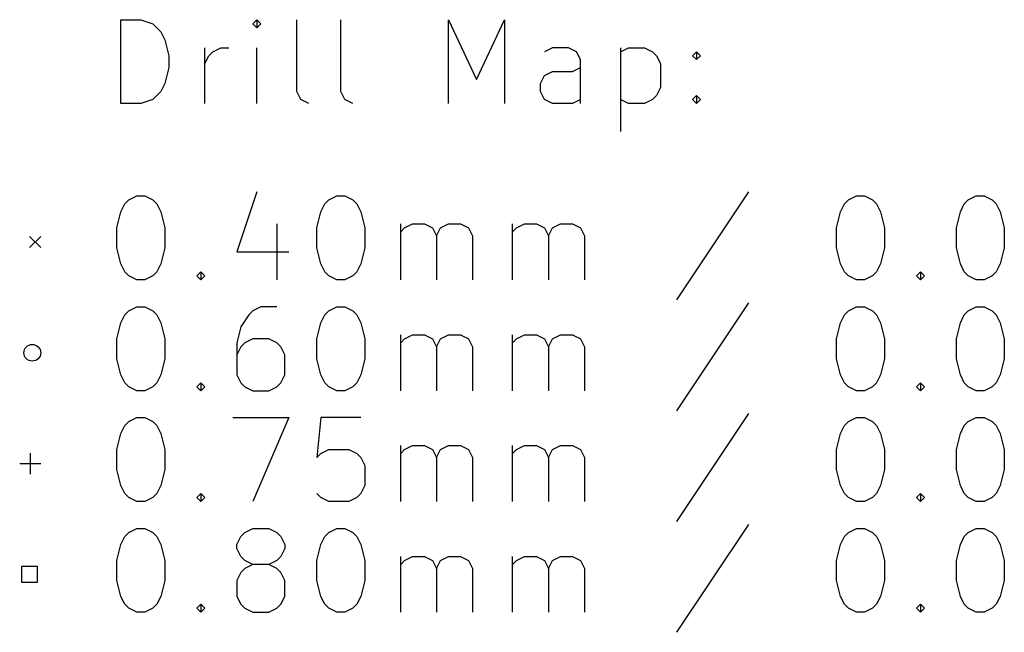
# Model space of a CAD drawing. Extents: x -3 to 140, y -124 to 0.
# Tile 2 of 6: x -1 to 34, y -100 to -78. Entities that reach past the tile are written whole.
import ezdxf

# ---------------------------------------------------------------- set-up
doc = ezdxf.new("R2010")
doc.units = 0
doc.header["$MEASUREMENT"] = 0
doc.layers.add('BLACK', color=7, linetype='CONTINUOUS')

msp = doc.modelspace()

# ---------------------------------------------------------------- linework, layer by layer
at = {"layer": 'BLACK', "linetype": 'CONTINUOUS'}
for p, q in [((2.83928, -80.8821), (2.83928, -77.8821)), ((2.83928, -77.8821), (3.55357, -77.8821)), ((3.55357, -77.8821), (3.98214, -78.025)), ((3.98214, -78.025), (4.26786, -78.3107)), ((7.69643, -77.8821), (7.55357, -78.025)), ((7.55357, -78.025), (7.69643, -78.1679)), ((7.83928, -78.025), (7.69643, -77.8821)), ((7.69643, -77.8821), (7.69643, -78.1679)), ((7.69643, -78.1679), (7.83928, -78.025)), ((9.125, -80.4536), (9.125, -77.8821)), ((10.6964, -80.4536), (10.6964, -77.8821)), ((14.5536, -80.8821), (14.5536, -77.8821)), ((14.5536, -77.8821), (15.5536, -80.025)), ((15.5536, -80.025), (16.5536, -77.8821)), ((16.5536, -77.8821), (16.5536, -80.8821)), ((4.26786, -78.3107), (4.41071, -78.5964)), ((4.41071, -78.5964), (4.55357, -79.1679)), ((5.83928, -80.8821), (5.83928, -78.8821)), ((5.98214, -79.1679), (6.125, -79.025)), ((6.125, -79.025), (6.41071, -78.8821)), ((6.41071, -78.8821), (6.69643, -78.8821)), ((7.69643, -80.8821), (7.69643, -78.8821)), ((18.2679, -78.8821), (17.9821, -79.025)), ((18.8393, -78.8821), (18.2679, -78.8821)), ((19.125, -79.025), (18.8393, -78.8821)), ((19.2679, -79.3107), (19.125, -79.025)), ((20.6964, -78.8821), (20.6964, -81.8821)), ((20.6964, -79.025), (20.9821, -78.8821)), ((20.9821, -78.8821), (21.5536, -78.8821)), ((21.5536, -78.8821), (21.8393, -79.025)), ((21.8393, -79.025), (21.9821, -79.1679)), ((23.2679, -79.1679), (23.4107, -79.025)), ((23.4107, -79.025), (23.5536, -79.1679)), ((23.4107, -79.025), (23.4107, -79.3107)), ((4.55357, -79.1679), (4.55357, -79.5964)), ((5.83928, -79.4536), (5.98214, -79.1679)), ((19.2679, -80.8821), (19.2679, -79.3107)), ((21.9821, -79.1679), (22.125, -79.4536)), ((22.125, -79.4536), (22.125, -80.3107)), ((23.4107, -79.3107), (23.2679, -79.1679)), ((23.5536, -79.1679), (23.4107, -79.3107)), ((4.55357, -79.5964), (4.41071, -80.1679)), ((17.9821, -79.8821), (18.2679, -79.7393)), ((18.2679, -79.7393), (18.9821, -79.7393)), ((18.9821, -79.7393), (19.2679, -79.5964)), ((4.41071, -80.1679), (4.26786, -80.4536)), ((17.8393, -80.1679), (17.9821, -79.8821)), ((17.8393, -80.4536), (17.8393, -80.1679)), ((4.26786, -80.4536), (3.98214, -80.7393)), ((9.26786, -80.7393), (9.125, -80.4536)), ((10.8393, -80.7393), (10.6964, -80.4536)), ((17.9821, -80.7393), (17.8393, -80.4536)), ((22.125, -80.3107), (21.9821, -80.5964)), ((3.55357, -80.8821), (2.83928, -80.8821)), ((3.98214, -80.7393), (3.55357, -80.8821)), ((9.55357, -80.8821), (9.26786, -80.7393)), ((11.125, -80.8821), (10.8393, -80.7393)), ((18.2679, -80.8821), (17.9821, -80.7393)), ((18.9821, -80.8821), (18.2679, -80.8821)), ((19.2679, -80.7393), (18.9821, -80.8821)), ((20.9821, -80.8821), (20.6964, -80.7393)), ((21.5536, -80.8821), (20.9821, -80.8821)), ((21.8393, -80.7393), (21.5536, -80.8821)), ((21.9821, -80.5964), (21.8393, -80.7393)), ((23.2679, -80.7393), (23.4107, -80.5964)), ((23.4107, -80.8821), (23.2679, -80.7393)), ((23.4107, -80.5964), (23.5536, -80.7393)), ((23.4107, -80.5964), (23.4107, -80.8821)), ((23.5536, -80.7393), (23.4107, -80.8821)), ((7.69643, -84.0393), (6.98214, -86.1821)), ((25.2679, -84.0393), (22.6964, -87.8964)), ((2.98214, -84.4679), (3.125, -84.325)), ((3.125, -84.325), (3.41071, -84.1821)), ((3.41071, -84.1821), (3.69643, -84.1821)), ((3.69643, -84.1821), (3.98214, -84.325)), ((3.98214, -84.325), (4.125, -84.4679)), ((10.125, -84.4679), (10.2679, -84.325)), ((10.2679, -84.325), (10.5536, -84.1821)), ((10.5536, -84.1821), (10.8393, -84.1821)), ((10.8393, -84.1821), (11.125, -84.325)), ((11.125, -84.325), (11.2679, -84.4679)), ((28.6964, -84.4679), (28.8393, -84.325)), ((28.8393, -84.325), (29.125, -84.1821)), ((29.125, -84.1821), (29.4107, -84.1821)), ((29.4107, -84.1821), (29.6964, -84.325)), ((29.6964, -84.325), (29.8393, -84.4679)), ((32.9821, -84.4679), (33.125, -84.325)), ((33.125, -84.325), (33.4107, -84.1821)), ((33.4107, -84.1821), (33.6964, -84.1821)), ((33.6964, -84.1821), (33.9821, -84.325)), ((33.9821, -84.325), (34.125, -84.4679)), ((2.69643, -85.325), (2.83928, -84.7536)), ((2.83928, -84.7536), (2.98214, -84.4679)), ((4.125, -84.4679), (4.26786, -84.7536)), ((4.26786, -84.7536), (4.41071, -85.325)), ((9.83928, -85.325), (9.98214, -84.7536)), ((9.98214, -84.7536), (10.125, -84.4679)), ((11.2679, -84.4679), (11.4107, -84.7536)), ((11.4107, -84.7536), (11.5536, -85.325)), ((28.4107, -85.325), (28.5536, -84.7536)), ((28.5536, -84.7536), (28.6964, -84.4679)), ((29.8393, -84.4679), (29.9821, -84.7536)), ((29.9821, -84.7536), (30.125, -85.325)), ((32.6964, -85.325), (32.8393, -84.7536)), ((32.8393, -84.7536), (32.9821, -84.4679)), ((34.125, -84.4679), (34.2679, -84.7536)), ((34.2679, -84.7536), (34.4107, -85.325)), ((2.69643, -86.0393), (2.69643, -85.325)), ((4.41071, -85.325), (4.41071, -86.0393)), ((8.41071, -85.1821), (8.41071, -87.1821)), ((9.83928, -86.0393), (9.83928, -85.325)), ((11.5536, -85.325), (11.5536, -86.0393)), ((12.8393, -87.1821), (12.8393, -85.1821)), ((12.8393, -85.4679), (12.9821, -85.325)), ((12.9821, -85.325), (13.2679, -85.1821)), ((13.2679, -85.1821), (13.6964, -85.1821)), ((13.6964, -85.1821), (13.9821, -85.325)), ((13.9821, -85.325), (14.125, -85.6107)), ((14.125, -85.6107), (14.2679, -85.325)), ((14.2679, -85.325), (14.5536, -85.1821)), ((14.5536, -85.1821), (14.9821, -85.1821)), ((14.9821, -85.1821), (15.2679, -85.325)), ((15.2679, -85.325), (15.4107, -85.6107)), ((16.8393, -87.1821), (16.8393, -85.1821)), ((16.8393, -85.4679), (16.9821, -85.325)), ((16.9821, -85.325), (17.2679, -85.1821)), ((17.2679, -85.1821), (17.6964, -85.1821)), ((17.6964, -85.1821), (17.9821, -85.325)), ((17.9821, -85.325), (18.125, -85.6107)), ((18.125, -85.6107), (18.2679, -85.325)), ((18.2679, -85.325), (18.5536, -85.1821)), ((18.5536, -85.1821), (18.9821, -85.1821)), ((18.9821, -85.1821), (19.2679, -85.325)), ((19.2679, -85.325), (19.4107, -85.6107)), ((28.4107, -86.0393), (28.4107, -85.325)), ((30.125, -85.325), (30.125, -86.0393)), ((32.6964, -86.0393), (32.6964, -85.325)), ((34.4107, -85.325), (34.4107, -86.0393)), ((-0.425, -85.625), (-0.025, -86.025)), ((-0.025, -85.625), (-0.425, -86.025)), ((14.125, -85.6107), (14.125, -87.1821)), ((15.4107, -85.6107), (15.4107, -87.1821)), ((18.125, -85.6107), (18.125, -87.1821)), ((19.4107, -85.6107), (19.4107, -87.1821)), ((2.83928, -86.6107), (2.69643, -86.0393)), ((4.41071, -86.0393), (4.26786, -86.6107)), ((6.98214, -86.1821), (8.83928, -86.1821)), ((9.98214, -86.6107), (9.83928, -86.0393)), ((11.5536, -86.0393), (11.4107, -86.6107)), ((28.5536, -86.6107), (28.4107, -86.0393)), ((30.125, -86.0393), (29.9821, -86.6107)), ((32.8393, -86.6107), (32.6964, -86.0393)), ((34.4107, -86.0393), (34.2679, -86.6107)), ((2.98214, -86.8964), (2.83928, -86.6107)), ((3.125, -87.0393), (2.98214, -86.8964)), ((4.125, -86.8964), (3.98214, -87.0393)), ((4.26786, -86.6107), (4.125, -86.8964)), ((5.55357, -87.0393), (5.69643, -86.8964)), ((5.69643, -86.8964), (5.83928, -87.0393)), ((5.69643, -86.8964), (5.69643, -87.1821)), ((10.125, -86.8964), (9.98214, -86.6107)), ((10.2679, -87.0393), (10.125, -86.8964)), ((11.2679, -86.8964), (11.125, -87.0393)), ((11.4107, -86.6107), (11.2679, -86.8964)), ((28.6964, -86.8964), (28.5536, -86.6107)), ((28.8393, -87.0393), (28.6964, -86.8964)), ((29.8393, -86.8964), (29.6964, -87.0393)), ((29.9821, -86.6107), (29.8393, -86.8964)), ((31.2679, -87.0393), (31.4107, -86.8964)), ((31.4107, -86.8964), (31.5536, -87.0393)), ((31.4107, -86.8964), (31.4107, -87.1821)), ((32.9821, -86.8964), (32.8393, -86.6107)), ((33.125, -87.0393), (32.9821, -86.8964)), ((34.125, -86.8964), (33.9821, -87.0393)), ((34.2679, -86.6107), (34.125, -86.8964)), ((3.41071, -87.1821), (3.125, -87.0393)), ((3.69643, -87.1821), (3.41071, -87.1821)), ((3.98214, -87.0393), (3.69643, -87.1821)), ((5.69643, -87.1821), (5.55357, -87.0393)), ((5.83928, -87.0393), (5.69643, -87.1821)), ((10.5536, -87.1821), (10.2679, -87.0393)), ((10.8393, -87.1821), (10.5536, -87.1821)), ((11.125, -87.0393), (10.8393, -87.1821)), ((29.125, -87.1821), (28.8393, -87.0393)), ((29.4107, -87.1821), (29.125, -87.1821)), ((29.6964, -87.0393), (29.4107, -87.1821)), ((31.4107, -87.1821), (31.2679, -87.0393)), ((31.5536, -87.0393), (31.4107, -87.1821)), ((33.4107, -87.1821), (33.125, -87.0393)), ((33.6964, -87.1821), (33.4107, -87.1821)), ((33.9821, -87.0393), (33.6964, -87.1821)), ((2.98214, -88.4279), (3.125, -88.285)), ((3.125, -88.285), (3.41071, -88.1421)), ((3.41071, -88.1421), (3.69643, -88.1421)), ((3.69643, -88.1421), (3.98214, -88.285)), ((3.98214, -88.285), (4.125, -88.4279)), ((7.55357, -88.285), (7.41071, -88.4279)), ((7.83928, -88.1421), (7.55357, -88.285)), ((8.41071, -88.1421), (7.83928, -88.1421)), ((10.125, -88.4279), (10.2679, -88.285)), ((10.2679, -88.285), (10.5536, -88.1421)), ((10.5536, -88.1421), (10.8393, -88.1421)), ((10.8393, -88.1421), (11.125, -88.285)), ((11.125, -88.285), (11.2679, -88.4279)), ((25.2679, -87.9993), (22.6964, -91.8564)), ((28.6964, -88.4279), (28.8393, -88.285)), ((28.8393, -88.285), (29.125, -88.1421)), ((29.125, -88.1421), (29.4107, -88.1421)), ((29.4107, -88.1421), (29.6964, -88.285)), ((29.6964, -88.285), (29.8393, -88.4279)), ((32.9821, -88.4279), (33.125, -88.285)), ((33.125, -88.285), (33.4107, -88.1421)), ((33.4107, -88.1421), (33.6964, -88.1421)), ((33.6964, -88.1421), (33.9821, -88.285)), ((33.9821, -88.285), (34.125, -88.4279)), ((2.83928, -88.7136), (2.98214, -88.4279)), ((4.125, -88.4279), (4.26786, -88.7136)), ((7.41071, -88.4279), (7.125, -88.8564)), ((9.98214, -88.7136), (10.125, -88.4279)), ((11.2679, -88.4279), (11.4107, -88.7136)), ((28.5536, -88.7136), (28.6964, -88.4279)), ((29.8393, -88.4279), (29.9821, -88.7136)), ((32.8393, -88.7136), (32.9821, -88.4279)), ((34.125, -88.4279), (34.2679, -88.7136)), ((2.69643, -89.285), (2.83928, -88.7136)), ((4.26786, -88.7136), (4.41071, -89.285)), ((7.125, -88.8564), (6.98214, -89.4279)), ((9.83928, -89.285), (9.98214, -88.7136)), ((11.4107, -88.7136), (11.5536, -89.285)), ((28.4107, -89.285), (28.5536, -88.7136)), ((29.9821, -88.7136), (30.125, -89.285)), ((32.6964, -89.285), (32.8393, -88.7136)), ((34.2679, -88.7136), (34.4107, -89.285)), ((2.69643, -89.9993), (2.69643, -89.285)), ((4.41071, -89.285), (4.41071, -89.9993)), ((7.55357, -89.285), (7.26786, -89.4279)), ((8.125, -89.285), (7.55357, -89.285)), ((8.41071, -89.4279), (8.125, -89.285)), ((9.83928, -89.9993), (9.83928, -89.285)), ((11.5536, -89.285), (11.5536, -89.9993)), ((12.8393, -91.1421), (12.8393, -89.1421)), ((12.8393, -89.4279), (12.9821, -89.285)), ((12.9821, -89.285), (13.2679, -89.1421)), ((13.2679, -89.1421), (13.6964, -89.1421)), ((13.6964, -89.1421), (13.9821, -89.285)), ((13.9821, -89.285), (14.125, -89.5707)), ((14.125, -89.5707), (14.2679, -89.285)), ((14.2679, -89.285), (14.5536, -89.1421)), ((14.5536, -89.1421), (14.9821, -89.1421)), ((14.9821, -89.1421), (15.2679, -89.285)), ((15.2679, -89.285), (15.4107, -89.5707)), ((16.8393, -91.1421), (16.8393, -89.1421)), ((16.8393, -89.4279), (16.9821, -89.285)), ((16.9821, -89.285), (17.2679, -89.1421)), ((17.2679, -89.1421), (17.6964, -89.1421)), ((17.6964, -89.1421), (17.9821, -89.285)), ((17.9821, -89.285), (18.125, -89.5707)), ((18.125, -89.5707), (18.2679, -89.285)), ((18.2679, -89.285), (18.5536, -89.1421)), ((18.5536, -89.1421), (18.9821, -89.1421)), ((18.9821, -89.1421), (19.2679, -89.285)), ((19.2679, -89.285), (19.4107, -89.5707)), ((28.4107, -89.9993), (28.4107, -89.285)), ((30.125, -89.285), (30.125, -89.9993)), ((32.6964, -89.9993), (32.6964, -89.285)), ((34.4107, -89.285), (34.4107, -89.9993)), ((6.98214, -89.4279), (6.98214, -90.5707)), ((7.125, -89.5707), (6.98214, -89.8564)), ((7.26786, -89.4279), (7.125, -89.5707)), ((8.55357, -89.5707), (8.41071, -89.4279)), ((8.69643, -89.8564), (8.55357, -89.5707)), ((14.125, -89.5707), (14.125, -91.1421)), ((15.4107, -89.5707), (15.4107, -91.1421)), ((18.125, -89.5707), (18.125, -91.1421)), ((19.4107, -89.5707), (19.4107, -91.1421)), ((2.83928, -90.5707), (2.69643, -89.9993)), ((4.41071, -89.9993), (4.26786, -90.5707)), ((8.69643, -90.5707), (8.69643, -89.8564)), ((9.98214, -90.5707), (9.83928, -89.9993)), ((11.5536, -89.9993), (11.4107, -90.5707)), ((28.5536, -90.5707), (28.4107, -89.9993)), ((30.125, -89.9993), (29.9821, -90.5707)), ((32.8393, -90.5707), (32.6964, -89.9993)), ((34.4107, -89.9993), (34.2679, -90.5707)), ((2.98214, -90.8564), (2.83928, -90.5707)), ((4.26786, -90.5707), (4.125, -90.8564)), ((6.98214, -90.5707), (7.125, -90.8564)), ((8.55357, -90.8564), (8.69643, -90.5707)), ((10.125, -90.8564), (9.98214, -90.5707)), ((11.4107, -90.5707), (11.2679, -90.8564)), ((28.6964, -90.8564), (28.5536, -90.5707)), ((29.9821, -90.5707), (29.8393, -90.8564)), ((32.9821, -90.8564), (32.8393, -90.5707)), ((34.2679, -90.5707), (34.125, -90.8564)), ((3.125, -90.9993), (2.98214, -90.8564)), ((3.41071, -91.1421), (3.125, -90.9993)), ((3.98214, -90.9993), (3.69643, -91.1421)), ((4.125, -90.8564), (3.98214, -90.9993)), ((5.55357, -90.9993), (5.69643, -90.8564)), ((5.69643, -91.1421), (5.55357, -90.9993)), ((5.69643, -90.8564), (5.83928, -90.9993)), ((5.69643, -90.8564), (5.69643, -91.1421)), ((5.83928, -90.9993), (5.69643, -91.1421)), ((7.125, -90.8564), (7.26786, -90.9993)), ((7.26786, -90.9993), (7.55357, -91.1421)), ((8.125, -91.1421), (8.41071, -90.9993)), ((8.41071, -90.9993), (8.55357, -90.8564)), ((10.2679, -90.9993), (10.125, -90.8564)), ((10.5536, -91.1421), (10.2679, -90.9993)), ((11.125, -90.9993), (10.8393, -91.1421)), ((11.2679, -90.8564), (11.125, -90.9993)), ((28.8393, -90.9993), (28.6964, -90.8564)), ((29.125, -91.1421), (28.8393, -90.9993)), ((29.6964, -90.9993), (29.4107, -91.1421)), ((29.8393, -90.8564), (29.6964, -90.9993)), ((31.2679, -90.9993), (31.4107, -90.8564)), ((31.4107, -91.1421), (31.2679, -90.9993)), ((31.4107, -90.8564), (31.5536, -90.9993)), ((31.4107, -90.8564), (31.4107, -91.1421)), ((31.5536, -90.9993), (31.4107, -91.1421)), ((33.125, -90.9993), (32.9821, -90.8564)), ((33.4107, -91.1421), (33.125, -90.9993)), ((33.9821, -90.9993), (33.6964, -91.1421)), ((34.125, -90.8564), (33.9821, -90.9993)), ((3.69643, -91.1421), (3.41071, -91.1421)), ((7.55357, -91.1421), (8.125, -91.1421)), ((10.8393, -91.1421), (10.5536, -91.1421)), ((29.4107, -91.1421), (29.125, -91.1421)), ((33.6964, -91.1421), (33.4107, -91.1421)), ((3.125, -92.245), (3.41071, -92.1021)), ((3.41071, -92.1021), (3.69643, -92.1021)), ((3.69643, -92.1021), (3.98214, -92.245)), ((6.83928, -92.1021), (8.83928, -92.1021)), ((8.83928, -92.1021), (7.55357, -95.1021)), ((9.98214, -92.1021), (9.83928, -93.5307)), ((11.4107, -92.1021), (9.98214, -92.1021)), ((25.2679, -91.9593), (22.6964, -95.8164)), ((28.8393, -92.245), (29.125, -92.1021)), ((29.125, -92.1021), (29.4107, -92.1021)), ((29.4107, -92.1021), (29.6964, -92.245)), ((33.125, -92.245), (33.4107, -92.1021)), ((33.4107, -92.1021), (33.6964, -92.1021)), ((33.6964, -92.1021), (33.9821, -92.245)), ((2.83928, -92.6736), (2.98214, -92.3879)), ((2.98214, -92.3879), (3.125, -92.245)), ((3.98214, -92.245), (4.125, -92.3879)), ((4.125, -92.3879), (4.26786, -92.6736)), ((28.5536, -92.6736), (28.6964, -92.3879)), ((28.6964, -92.3879), (28.8393, -92.245)), ((29.6964, -92.245), (29.8393, -92.3879)), ((29.8393, -92.3879), (29.9821, -92.6736)), ((32.8393, -92.6736), (32.9821, -92.3879)), ((32.9821, -92.3879), (33.125, -92.245)), ((33.9821, -92.245), (34.125, -92.3879)), ((34.125, -92.3879), (34.2679, -92.6736)), ((2.69643, -93.245), (2.83928, -92.6736)), ((4.26786, -92.6736), (4.41071, -93.245)), ((28.4107, -93.245), (28.5536, -92.6736)), ((29.9821, -92.6736), (30.125, -93.245)), ((32.6964, -93.245), (32.8393, -92.6736)), ((34.2679, -92.6736), (34.4107, -93.245)), ((12.8393, -95.1021), (12.8393, -93.1021)), ((12.9821, -93.245), (13.2679, -93.1021)), ((13.2679, -93.1021), (13.6964, -93.1021)), ((13.6964, -93.1021), (13.9821, -93.245)), ((14.2679, -93.245), (14.5536, -93.1021)), ((14.5536, -93.1021), (14.9821, -93.1021)), ((14.9821, -93.1021), (15.2679, -93.245)), ((16.8393, -95.1021), (16.8393, -93.1021)), ((16.9821, -93.245), (17.2679, -93.1021)), ((17.2679, -93.1021), (17.6964, -93.1021)), ((17.6964, -93.1021), (17.9821, -93.245)), ((18.2679, -93.245), (18.5536, -93.1021)), ((18.5536, -93.1021), (18.9821, -93.1021)), ((18.9821, -93.1021), (19.2679, -93.245)), ((-0.4, -93.37), (-0.4, -94.12)), ((2.69643, -93.9593), (2.69643, -93.245)), ((4.41071, -93.245), (4.41071, -93.9593)), ((9.83928, -93.5307), (9.98214, -93.3879)), ((9.98214, -93.3879), (10.2679, -93.245)), ((10.2679, -93.245), (10.9821, -93.245)), ((10.9821, -93.245), (11.2679, -93.3879)), ((11.2679, -93.3879), (11.4107, -93.5307)), ((11.4107, -93.5307), (11.5536, -93.8164)), ((12.8393, -93.3879), (12.9821, -93.245)), ((13.9821, -93.245), (14.125, -93.5307)), ((14.125, -93.5307), (14.2679, -93.245)), ((14.125, -93.5307), (14.125, -95.1021)), ((15.2679, -93.245), (15.4107, -93.5307)), ((15.4107, -93.5307), (15.4107, -95.1021)), ((16.8393, -93.3879), (16.9821, -93.245)), ((17.9821, -93.245), (18.125, -93.5307)), ((18.125, -93.5307), (18.2679, -93.245)), ((18.125, -93.5307), (18.125, -95.1021)), ((19.2679, -93.245), (19.4107, -93.5307)), ((19.4107, -93.5307), (19.4107, -95.1021)), ((28.4107, -93.9593), (28.4107, -93.245)), ((30.125, -93.245), (30.125, -93.9593)), ((32.6964, -93.9593), (32.6964, -93.245)), ((34.4107, -93.245), (34.4107, -93.9593)), ((-0.775, -93.745), (-0.025, -93.745)), ((11.5536, -93.8164), (11.5536, -94.5307)), ((2.83928, -94.5307), (2.69643, -93.9593)), ((4.41071, -93.9593), (4.26786, -94.5307)), ((28.5536, -94.5307), (28.4107, -93.9593)), ((30.125, -93.9593), (29.9821, -94.5307)), ((32.8393, -94.5307), (32.6964, -93.9593)), ((34.4107, -93.9593), (34.2679, -94.5307)), ((2.98214, -94.8164), (2.83928, -94.5307)), ((4.26786, -94.5307), (4.125, -94.8164)), ((11.5536, -94.5307), (11.4107, -94.8164)), ((28.6964, -94.8164), (28.5536, -94.5307)), ((29.9821, -94.5307), (29.8393, -94.8164)), ((32.9821, -94.8164), (32.8393, -94.5307)), ((34.2679, -94.5307), (34.125, -94.8164)), ((3.125, -94.9593), (2.98214, -94.8164)), ((3.41071, -95.1021), (3.125, -94.9593)), ((3.98214, -94.9593), (3.69643, -95.1021)), ((4.125, -94.8164), (3.98214, -94.9593)), ((5.55357, -94.9593), (5.69643, -94.8164)), ((5.69643, -95.1021), (5.55357, -94.9593)), ((5.69643, -94.8164), (5.83928, -94.9593)), ((5.69643, -94.8164), (5.69643, -95.1021)), ((5.83928, -94.9593), (5.69643, -95.1021)), ((9.98214, -94.9593), (9.83928, -94.8164)), ((10.2679, -95.1021), (9.98214, -94.9593)), ((11.2679, -94.9593), (10.9821, -95.1021)), ((11.4107, -94.8164), (11.2679, -94.9593)), ((28.8393, -94.9593), (28.6964, -94.8164)), ((29.125, -95.1021), (28.8393, -94.9593)), ((29.6964, -94.9593), (29.4107, -95.1021)), ((29.8393, -94.8164), (29.6964, -94.9593)), ((31.2679, -94.9593), (31.4107, -94.8164)), ((31.4107, -95.1021), (31.2679, -94.9593)), ((31.4107, -94.8164), (31.5536, -94.9593)), ((31.4107, -94.8164), (31.4107, -95.1021)), ((31.5536, -94.9593), (31.4107, -95.1021)), ((33.125, -94.9593), (32.9821, -94.8164)), ((33.4107, -95.1021), (33.125, -94.9593)), ((33.9821, -94.9593), (33.6964, -95.1021)), ((34.125, -94.8164), (33.9821, -94.9593)), ((3.69643, -95.1021), (3.41071, -95.1021)), ((10.9821, -95.1021), (10.2679, -95.1021)), ((29.4107, -95.1021), (29.125, -95.1021)), ((33.6964, -95.1021), (33.4107, -95.1021)), ((25.2679, -95.9193), (22.6964, -99.7764)), ((2.83928, -96.6336), (2.98214, -96.3479)), ((2.98214, -96.3479), (3.125, -96.205)), ((3.125, -96.205), (3.41071, -96.0621)), ((3.41071, -96.0621), (3.69643, -96.0621)), ((3.69643, -96.0621), (3.98214, -96.205)), ((3.98214, -96.205), (4.125, -96.3479)), ((4.125, -96.3479), (4.26786, -96.6336)), ((6.98214, -96.6336), (7.125, -96.3479)), ((7.125, -96.3479), (7.26786, -96.205)), ((7.26786, -96.205), (7.55357, -96.0621)), ((7.55357, -96.0621), (8.125, -96.0621)), ((8.125, -96.0621), (8.41071, -96.205)), ((8.41071, -96.205), (8.55357, -96.3479)), ((8.55357, -96.3479), (8.69643, -96.6336)), ((9.98214, -96.6336), (10.125, -96.3479)), ((10.125, -96.3479), (10.2679, -96.205)), ((10.2679, -96.205), (10.5536, -96.0621)), ((10.5536, -96.0621), (10.8393, -96.0621)), ((10.8393, -96.0621), (11.125, -96.205)), ((11.125, -96.205), (11.2679, -96.3479)), ((11.2679, -96.3479), (11.4107, -96.6336)), ((28.5536, -96.6336), (28.6964, -96.3479)), ((28.6964, -96.3479), (28.8393, -96.205)), ((28.8393, -96.205), (29.125, -96.0621)), ((29.125, -96.0621), (29.4107, -96.0621)), ((29.4107, -96.0621), (29.6964, -96.205)), ((29.6964, -96.205), (29.8393, -96.3479)), ((29.8393, -96.3479), (29.9821, -96.6336)), ((32.8393, -96.6336), (32.9821, -96.3479)), ((32.9821, -96.3479), (33.125, -96.205)), ((33.125, -96.205), (33.4107, -96.0621)), ((33.4107, -96.0621), (33.6964, -96.0621)), ((33.6964, -96.0621), (33.9821, -96.205)), ((33.9821, -96.205), (34.125, -96.3479)), ((34.125, -96.3479), (34.2679, -96.6336)), ((2.69643, -97.205), (2.83928, -96.6336)), ((4.26786, -96.6336), (4.41071, -97.205)), ((6.98214, -96.7764), (6.98214, -96.6336)), ((8.69643, -96.6336), (8.69643, -96.7764)), ((9.83928, -97.205), (9.98214, -96.6336)), ((11.4107, -96.6336), (11.5536, -97.205)), ((28.4107, -97.205), (28.5536, -96.6336)), ((29.9821, -96.6336), (30.125, -97.205)), ((32.6964, -97.205), (32.8393, -96.6336)), ((34.2679, -96.6336), (34.4107, -97.205)), ((7.125, -97.0621), (6.98214, -96.7764)), ((7.26786, -97.205), (7.125, -97.0621)), ((8.55357, -97.0621), (8.41071, -97.205)), ((8.69643, -96.7764), (8.55357, -97.0621)), ((12.8393, -99.0621), (12.8393, -97.0621)), ((12.9821, -97.205), (13.2679, -97.0621)), ((13.2679, -97.0621), (13.6964, -97.0621)), ((13.6964, -97.0621), (13.9821, -97.205)), ((14.2679, -97.205), (14.5536, -97.0621)), ((14.5536, -97.0621), (14.9821, -97.0621)), ((14.9821, -97.0621), (15.2679, -97.205)), ((16.8393, -99.0621), (16.8393, -97.0621)), ((16.9821, -97.205), (17.2679, -97.0621)), ((17.2679, -97.0621), (17.6964, -97.0621)), ((17.6964, -97.0621), (17.9821, -97.205)), ((18.2679, -97.205), (18.5536, -97.0621)), ((18.5536, -97.0621), (18.9821, -97.0621)), ((18.9821, -97.0621), (19.2679, -97.205)), ((-0.14216, -97.4222), (-0.70785, -97.4222)), ((-0.70785, -97.4222), (-0.70785, -97.9878)), ((-0.14216, -97.9878), (-0.14216, -97.4222)), ((2.69643, -97.9193), (2.69643, -97.205)), ((4.41071, -97.205), (4.41071, -97.9193)), ((7.55357, -97.3479), (7.26786, -97.205)), ((7.55357, -97.3479), (7.26786, -97.4907)), ((8.125, -97.3479), (7.55357, -97.3479)), ((8.41071, -97.205), (8.125, -97.3479)), ((8.41071, -97.4907), (8.125, -97.3479)), ((9.83928, -97.9193), (9.83928, -97.205)), ((11.5536, -97.205), (11.5536, -97.9193)), ((12.8393, -97.3479), (12.9821, -97.205)), ((13.9821, -97.205), (14.125, -97.4907)), ((14.125, -97.4907), (14.2679, -97.205)), ((15.2679, -97.205), (15.4107, -97.4907)), ((16.8393, -97.3479), (16.9821, -97.205)), ((17.9821, -97.205), (18.125, -97.4907)), ((18.125, -97.4907), (18.2679, -97.205)), ((19.2679, -97.205), (19.4107, -97.4907)), ((28.4107, -97.9193), (28.4107, -97.205)), ((30.125, -97.205), (30.125, -97.9193)), ((32.6964, -97.9193), (32.6964, -97.205)), ((34.4107, -97.205), (34.4107, -97.9193)), ((7.125, -97.6336), (6.98214, -97.9193)), ((7.26786, -97.4907), (7.125, -97.6336)), ((8.55357, -97.6336), (8.41071, -97.4907)), ((8.69643, -97.9193), (8.55357, -97.6336)), ((14.125, -97.4907), (14.125, -99.0621)), ((15.4107, -97.4907), (15.4107, -99.0621)), ((18.125, -97.4907), (18.125, -99.0621)), ((19.4107, -97.4907), (19.4107, -99.0621)), ((-0.70785, -97.9878), (-0.14216, -97.9878)), ((2.83928, -98.4907), (2.69643, -97.9193)), ((4.41071, -97.9193), (4.26786, -98.4907)), ((6.98214, -97.9193), (6.98214, -98.4907)), ((8.69643, -98.4907), (8.69643, -97.9193)), ((9.98214, -98.4907), (9.83928, -97.9193)), ((11.5536, -97.9193), (11.4107, -98.4907)), ((28.5536, -98.4907), (28.4107, -97.9193)), ((30.125, -97.9193), (29.9821, -98.4907)), ((32.8393, -98.4907), (32.6964, -97.9193)), ((34.4107, -97.9193), (34.2679, -98.4907)), ((2.98214, -98.7764), (2.83928, -98.4907)), ((4.26786, -98.4907), (4.125, -98.7764)), ((6.98214, -98.4907), (7.125, -98.7764)), ((8.55357, -98.7764), (8.69643, -98.4907)), ((10.125, -98.7764), (9.98214, -98.4907)), ((11.4107, -98.4907), (11.2679, -98.7764)), ((28.6964, -98.7764), (28.5536, -98.4907)), ((29.9821, -98.4907), (29.8393, -98.7764)), ((32.9821, -98.7764), (32.8393, -98.4907)), ((34.2679, -98.4907), (34.125, -98.7764)), ((3.125, -98.9193), (2.98214, -98.7764)), ((4.125, -98.7764), (3.98214, -98.9193)), ((5.55357, -98.9193), (5.69643, -98.7764)), ((5.69643, -98.7764), (5.83928, -98.9193)), ((5.69643, -98.7764), (5.69643, -99.0621)), ((7.125, -98.7764), (7.26786, -98.9193)), ((8.41071, -98.9193), (8.55357, -98.7764)), ((10.2679, -98.9193), (10.125, -98.7764)), ((11.2679, -98.7764), (11.125, -98.9193)), ((28.8393, -98.9193), (28.6964, -98.7764)), ((29.8393, -98.7764), (29.6964, -98.9193)), ((31.2679, -98.9193), (31.4107, -98.7764)), ((31.4107, -98.7764), (31.5536, -98.9193)), ((31.4107, -98.7764), (31.4107, -99.0621)), ((33.125, -98.9193), (32.9821, -98.7764)), ((34.125, -98.7764), (33.9821, -98.9193)), ((3.41071, -99.0621), (3.125, -98.9193)), ((3.69643, -99.0621), (3.41071, -99.0621)), ((3.98214, -98.9193), (3.69643, -99.0621)), ((5.69643, -99.0621), (5.55357, -98.9193)), ((5.83928, -98.9193), (5.69643, -99.0621)), ((7.26786, -98.9193), (7.55357, -99.0621)), ((7.55357, -99.0621), (8.125, -99.0621)), ((8.125, -99.0621), (8.41071, -98.9193)), ((10.5536, -99.0621), (10.2679, -98.9193)), ((10.8393, -99.0621), (10.5536, -99.0621)), ((11.125, -98.9193), (10.8393, -99.0621)), ((29.125, -99.0621), (28.8393, -98.9193)), ((29.4107, -99.0621), (29.125, -99.0621)), ((29.6964, -98.9193), (29.4107, -99.0621)), ((31.4107, -99.0621), (31.2679, -98.9193)), ((31.5536, -98.9193), (31.4107, -99.0621)), ((33.4107, -99.0621), (33.125, -98.9193)), ((33.6964, -99.0621), (33.4107, -99.0621)), ((33.9821, -98.9193), (33.6964, -99.0621))]:
    msp.add_line(p, q, dxfattribs=at)
at = {"layer": 'BLACK'}
msp.add_circle((-0.325, -89.785), 0.3, dxfattribs=at)

doc.saveas('drawing.dxf')
